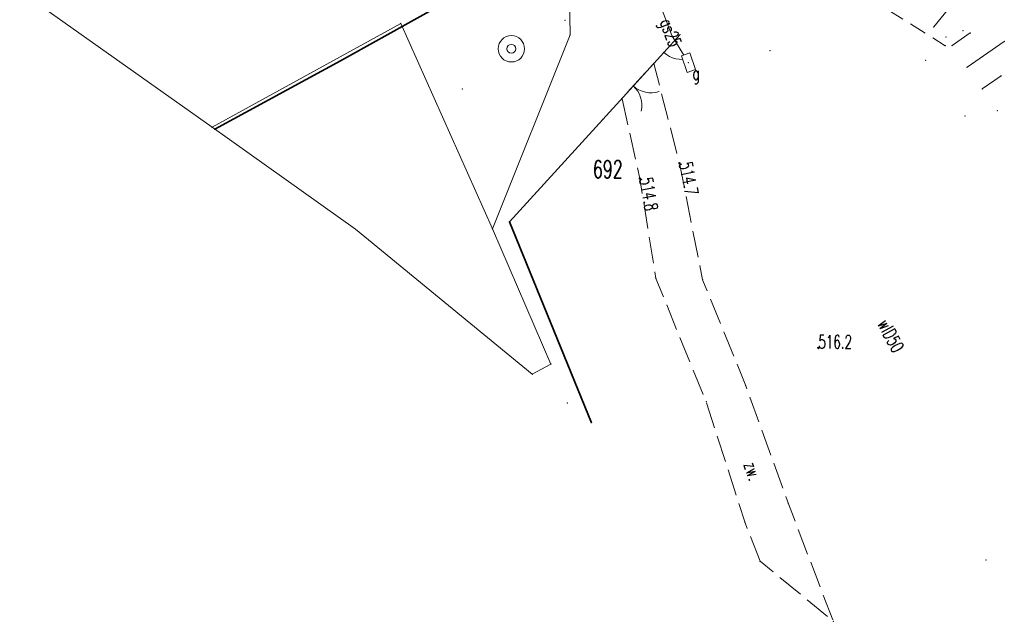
# Model space of a CAD drawing. Header units: metres. Extents: x 7422311 to 7422914, y 5495352 to 5495886.
# Tile 15 of 22: x 7422422 to 7422477, y 5495753 to 5495787. Entities that reach past the tile are written whole.
import ezdxf
from ezdxf.enums import TextEntityAlignment as Align

# ---------------------------------------------------------------- set-up
doc = ezdxf.new("R2010")
doc.units = ezdxf.units.M
doc.set_wipeout_variables(frame=1)
doc.linetypes.add('L_0_04', pattern=[1.5, 1, -0.5])
doc.linetypes.add('L_0_06', pattern=[2, 1.5, -0.5])
doc.layers.get('0').update_dxf_attribs({"linetype": 'CONTINUOUS', "lineweight": 18})
for name, color, linetype, lineweight in [('EGB_DzialkaEwidencyjna', 7, 'CONTINUOUS', 18), ('GES_PrzewodGazowy', 52, 'CONTINUOUS', 18), ('GES_PrzewodWodociagowy', 5, 'CONTINUOUS', 18), ('GES_UrzadzeniaSiecGazowa_P', 7, 'CONTINUOUS', 18), ('GES_UrzadzeniaSiecWodociagowa_', 7, 'CONTINUOUS', 18), ('KR_ObiektKarto', 7, 'CONTINUOUS', 18), ('OT_Komunikacja', 7, 'CONTINUOUS', 18), ('OT_Ogrodzenia', 7, 'CONTINUOUS', 18), ('OT_Rzedna', 7, 'CONTINUOUS', 18), ('OT_ZagospodarowanieTerenu', 7, 'CONTINUOUS', 18)]:
    doc.layers.add(name, color=color, linetype=linetype, lineweight=lineweight)
doc.styles.get("Standard").update_dxf_attribs({"font": 'simplex.shx'})
doc.linetypes.add('L_0_15_SHX', pattern='A,0,-0.375,-0.75,-0.75,-0.75,-0.75,-0.75,[1,mapa_aktualana_poszerzona1.shx,S=0.05,R=0,X=0,Y=0],-0.75,-0.75,-0.75,-0.75,-0.375', length=7.5)

# ---------------------------------------------------------------- blocks, each defined once
blk = doc.blocks.new('L_0_02_1')
at = {"color": 0}
blk.add_point((0, 0), dxfattribs=at)
blk = doc.blocks.new('L_0_02_2')
at = {"color": 0}
blk.add_point((0, 0), dxfattribs=at)
blk = doc.blocks.new('L_2_20_3')
at = {"color": 0, "linetype": 'Continuous', "lineweight": 13}
for centre, start, end in [((-3, 0), 299.9816, 0), ((3, 0), 180, 240.0184)]:
    blk.add_arc(centre, 3, start, end, dxfattribs=at)
blk = doc.blocks.new('L_2_56_1')
at = {"color": 0, "linetype": 'Continuous', "lineweight": 13}
blk.add_arc((3, 0), 3, 180, 240.0184, dxfattribs=at)
blk = doc.blocks.new('SUGS')
at = {"color": 0, "linetype": 'Continuous', "lineweight": 18}
blk.add_wipeout([(1, 0.5), (1, -0.5), (-1, -0.5), (-1, 0.5)], dxfattribs=at)
at = {"color": 0, "linetype": 'Continuous', "lineweight": 18, "flags": 128}
blk.add_lwpolyline([(1, 0.5), (1, -0.5), (-1, -0.5), (-1, 0.5)], close=True, dxfattribs=at)
blk = doc.blocks.new('SUWS')
at = {"color": 0, "linetype": 'Continuous', "lineweight": 18}
blk.add_wipeout([(0, -1.5), (0.75, -1.3), (1.3, -0.75), (1.5, 0), (1.3, 0.75), (0.75, 1.3), (0, 1.5), (-0.75, 1.3), (-1.3, 0.75), (-1.5, 0), (-1.3, -0.75), (-0.75, -1.3)], dxfattribs=at)
for radius in [1.5, 0.5]:
    blk.add_circle((0, 0), radius, dxfattribs=at)
blk = doc.blocks.new('OTRN')
at = {"linetype": 'Continuous', "lineweight": 13}
blk.add_hatch(color=0, dxfattribs=at).paths.add_polyline_path([(0, -0.09, 1), (0, 0.09, 1)])
at = {"color": 0, "linetype": 'Continuous', "lineweight": 13}
blk.add_circle((0, 0), 0.0906, dxfattribs=at)

msp = doc.modelspace()

# ---------------------------------------------------------------- linework, layer by layer
for p in [(7422443.194, 5495786.517), (7422443.194, 5495786.517), (7422443.194, 5495786.517), (7422443.194, 5495786.517), (7422452.514, 5495786.687), (7422452.514, 5495786.687), (7422473.472, 5495786.315), (7422452.814, 5495785.867), (7422452.814, 5495785.867), (7422452.814, 5495785.867), (7422452.814, 5495785.867), (7422458.594, 5495785.827), (7422458.594, 5495785.827), (7422459.064, 5495785.88), (7422459.064, 5495785.88), (7422459.064, 5495785.88), (7422459.064, 5495785.88), (7422474.174, 5495785.747), (7422474.174, 5495785.747), (7422475.13, 5495786.109), (7422475.13, 5495786.109), (7422475.552, 5495785.978), (7422474.129, 5495785.246), (7422474.129, 5495785.246), (7422474.515, 5495785.257), (7422477.484, 5495785.495), (7422458.133, 5495784.87), (7422458.133, 5495784.87), (7422458.133, 5495784.87), (7422458.133, 5495784.87), (7422458.133, 5495784.87), (7422458.133, 5495784.87), (7422464.177, 5495784.967), (7422464.177, 5495784.967), (7422439.774, 5495784.4), (7422439.774, 5495784.4), (7422457.566, 5495784.248), (7422457.566, 5495784.248), (7422457.566, 5495784.248), (7422457.566, 5495784.248), (7422473.024, 5495784.417), (7422473.024, 5495784.417), (7422475.372, 5495784.026), (7422477.304, 5495783.542), (7422446.684, 5495782.797), (7422476.228, 5495782.794), (7422455.764, 5495782.269), (7422455.764, 5495782.269), (7422455.764, 5495782.269), (7422455.764, 5495782.269), (7422475.254, 5495781.257), (7422475.254, 5495781.257), (7422477.085, 5495781.563), (7422454.665, 5495781.062), (7422454.665, 5495781.062), (7422454.665, 5495781.062), (7422454.665, 5495781.062), (7422454.665, 5495781.062), (7422454.665, 5495781.062), (7422432.466, 5495780.62), (7422432.626, 5495780.506), (7422459.027, 5495778.575), (7422459.027, 5495778.575), (7422456.777, 5495777.706), (7422456.777, 5495777.706), (7422449.363, 5495775.256), (7422449.363, 5495775.256), (7422440.613, 5495774.843), (7422448.394, 5495774.847), (7422448.394, 5495774.847), (7422448.394, 5495774.847), (7422448.394, 5495774.847), (7422448.394, 5495774.847), (7422448.394, 5495774.847), (7422457.686, 5495772.039), (7422457.686, 5495772.039), (7422460.341, 5495771.963), (7422460.341, 5495771.963), (7422466.92, 5495768.088), (7422466.92, 5495768.088), (7422451.724, 5495767.177), (7422451.724, 5495767.177), (7422451.724, 5495767.177), (7422451.724, 5495767.177), (7422450.662, 5495766.6), (7422462.795, 5495765.94), (7422462.795, 5495765.94), (7422460.545, 5495765.031), (7422460.545, 5495765.031), (7422452.658, 5495764.963), (7422454.023, 5495763.843), (7422465.219, 5495759.239), (7422465.219, 5495759.239), (7422462.752, 5495758.163), (7422462.752, 5495758.163), (7422476.437, 5495756.058), (7422476.437, 5495756.058), (7422463.608, 5495755.981), (7422467.766, 5495752.57)]:
    msp.add_point(p)
at = {"layer": 'EGB_DzialkaEwidencyjna', "linetype": 'CONTINUOUS', "lineweight": 18}
for p, q in [((7422432.466, 5495780.62), (7422421.539, 5495788.368)), ((7422452.774, 5495788.317), (7422452.814, 5495785.867)), ((7422432.466, 5495780.62), (7422443.194, 5495786.517)), ((7422443.194, 5495786.517), (7422432.466, 5495780.62)), ((7422443.194, 5495786.517), (7422448.394, 5495774.847)), ((7422448.394, 5495774.847), (7422443.194, 5495786.517)), ((7422452.814, 5495785.867), (7422448.394, 5495774.847)), ((7422440.613, 5495774.843), (7422432.466, 5495780.62)), ((7422450.662, 5495766.6), (7422440.613, 5495774.843)), ((7422448.394, 5495774.847), (7422451.724, 5495767.177)), ((7422451.724, 5495767.177), (7422450.662, 5495766.6))]:
    msp.add_line(p, q, dxfattribs=at)
at = {"layer": 'GES_PrzewodGazowy', "color": 52, "linetype": 'Continuous', "lineweight": 18, "flags": 128}
msp.add_lwpolyline([(7422457.834, 5495787.827), (7422458.594, 5495785.827), (7422459.534, 5495784.287)], dxfattribs=at)
at = {"layer": 'GES_UrzadzeniaSiecGazowa_P', "color": 52}
msp.add_point((7422459.534, 5495784.287), dxfattribs=at)
at = {"layer": 'GES_UrzadzeniaSiecWodociagowa_', "color": 5}
msp.add_point((7422449.474, 5495785.077), dxfattribs=at)
at = {"layer": 'KR_ObiektKarto', "linetype": 'Continuous', "lineweight": 18, "flags": 128}
for points in [[(7422473.472, 5495786.315), (7422474.897, 5495788.078)], [(7422474.515, 5495785.257), (7422475.552, 5495785.978)], [(7422475.372, 5495784.026), (7422477.484, 5495785.495)], [(7422476.228, 5495782.794), (7422477.304, 5495783.542)]]:
    msp.add_lwpolyline(points, dxfattribs=at)
at = {"layer": 'OT_Komunikacja', "color": 7, "linetype": 'L_0_06', "lineweight": 18, "flags": 128}
msp.add_lwpolyline([(7422463.608, 5495755.981), (7422462.752, 5495758.163), (7422460.545, 5495765.031), (7422457.686, 5495772.039), (7422456.777, 5495777.706), (7422455.764, 5495782.269), (7422457.566, 5495784.248), (7422459.027, 5495778.575), (7422460.341, 5495771.963), (7422462.795, 5495765.94), (7422465.219, 5495759.239), (7422467.766, 5495752.57)], close=True, dxfattribs=at)
at = {"layer": 'OT_Ogrodzenia', "linetype": 'CONTINUOUS', "lineweight": 35}
for p, q in [((7422451.204, 5495790.767), (7422439.774, 5495784.4)), ((7422439.774, 5495784.4), (7422432.626, 5495780.506)), ((7422454.665, 5495781.062), (7422449.363, 5495775.256)), ((7422449.363, 5495775.256), (7422454.023, 5495763.843))]:
    msp.add_line(p, q, dxfattribs=at)
at = {"layer": 'OT_Ogrodzenia', "linetype": 'L_0_15_SHX', "lineweight": 35}
for p, q in [((7422451.204, 5495790.767), (7422439.774, 5495784.4)), ((7422439.774, 5495784.4), (7422432.626, 5495780.506)), ((7422454.665, 5495781.062), (7422449.363, 5495775.256)), ((7422449.363, 5495775.256), (7422454.023, 5495763.843))]:
    msp.add_line(p, q, dxfattribs=at)
at = {"layer": 'OT_Ogrodzenia', "linetype": 'CONTINUOUS', "lineweight": 18}
msp.add_line((7422454.665, 5495781.062), (7422458.133, 5495784.87), dxfattribs=at)
at = {"layer": 'OT_Ogrodzenia', "color": 7, "linetype": 'Continuous', "lineweight": 18, "flags": 128}
msp.add_lwpolyline([(7422458.133, 5495784.87), (7422459.064, 5495785.88)], dxfattribs=at)
at = {"layer": 'OT_Rzedna'}
for p in [(7422459.027, 5495778.575), (7422456.777, 5495777.706), (7422466.92, 5495768.088)]:
    msp.add_point(p, dxfattribs=at)
at = {"layer": 'OT_ZagospodarowanieTerenu', "color": 7, "linetype": 'L_0_04', "lineweight": 18, "flags": 128}
msp.add_lwpolyline([(7422465.797, 5495790.489), (7422474.129, 5495785.246)], dxfattribs=at)

# ---------------------------------------------------------------- block references
at = {"layer": 'EGB_DzialkaEwidencyjna', "color": 7, "linetype": 'Continuous'}
for name, p, xscale, yscale, zscale, rotation in [('L_0_02_2', (7422443.194, 5495786.517), 0.4999999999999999, 0.4999999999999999, 0.4999999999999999, 208.8), ('L_0_02_1', (7422443.194, 5495786.517), 0.4999999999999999, 0.4999999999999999, 0.4999999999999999, 294.02), ('L_0_02_2', (7422443.194, 5495786.517), 0.4999999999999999, 0.4999999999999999, 0.4999999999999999, 294.02), ('L_0_02_1', (7422443.194, 5495786.517), 0.4999999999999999, 0.4999999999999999, 0.4999999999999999, 208.8), ('L_0_02_2', (7422452.814, 5495785.867), 0.4999999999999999, 0.4999999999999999, 0.4999999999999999, 248.14), ('L_0_02_1', (7422452.814, 5495785.867), 0.5, 0.5, 0.5, 90.94000000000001), ('L_0_02_2', (7422452.814, 5495785.867), 0.5, 0.5, 0.5, 90.94000000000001), ('L_0_02_1', (7422452.814, 5495785.867), 0.4999999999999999, 0.4999999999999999, 0.4999999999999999, 248.14), ('L_0_02_2', (7422432.466, 5495780.62), 0.5, 0.5, 0.5, 324.66), ('L_0_02_1', (7422432.466, 5495780.62), 0.5, 0.5, 0.5, 28.8), ('L_0_02_2', (7422432.466, 5495780.62), 0.5, 0.5, 0.5, 28.8), ('L_0_02_1', (7422432.466, 5495780.62), 0.5, 0.5, 0.5, 144.66), ('L_0_02_1', (7422440.613, 5495774.843), 0.5, 0.5, 0.5, 144.66), ('L_0_02_2', (7422440.613, 5495774.843), 0.5, 0.5, 0.5, 320.64), ('L_0_02_2', (7422448.394, 5495774.847), 0.4999999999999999, 0.4999999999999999, 0.4999999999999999, 114.02), ('L_0_02_1', (7422448.394, 5495774.847), 0.5, 0.5, 0.5, 293.47), ('L_0_02_2', (7422448.394, 5495774.847), 0.5, 0.5, 0.5, 293.47), ('L_0_02_1', (7422448.394, 5495774.847), 0.5, 0.5, 0.5, 68.14), ('L_0_02_2', (7422448.394, 5495774.847), 0.5, 0.5, 0.5, 68.14), ('L_0_02_1', (7422448.394, 5495774.847), 0.4999999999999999, 0.4999999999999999, 0.4999999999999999, 114.02), ('L_0_02_2', (7422451.724, 5495767.177), 0.5, 0.5, 0.5, 113.47), ('L_0_02_1', (7422451.724, 5495767.177), 0.5, 0.5, 0.5, 208.5099999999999), ('L_0_02_2', (7422451.724, 5495767.177), 0.4999999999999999, 0.4999999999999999, 0.4999999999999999, 292.86), ('L_0_02_1', (7422451.724, 5495767.177), 0.5, 0.5, 0.5, 113.47), ('L_0_02_2', (7422450.662, 5495766.6), 0.4999999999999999, 0.4999999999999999, 0.4999999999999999, 28.51000000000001), ('L_0_02_1', (7422450.662, 5495766.6), 0.5, 0.5, 0.5, 140.64), ('L_0_02_2', (7422452.658, 5495764.963), 0.5, 0.5, 0.5, 320.64), ('L_0_02_1', (7422452.658, 5495764.963), 0.5, 0.5, 0.5, 112.86)]:
    msp.add_blockref(name, p, dxfattribs=dict(at, xscale=xscale, yscale=yscale, zscale=zscale, rotation=rotation))
at = {"layer": 'OT_Ogrodzenia', "color": 7, "linetype": 'Continuous'}
for name, p, xscale, yscale, zscale, rotation in [('L_2_56_1', (7422458.133, 5495784.87), 0.4999999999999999, 0.4999999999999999, 0.4999999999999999, 47.33), ('L_2_20_3', (7422456.399, 5495782.966), 0.5, 0.5, 0.5, 47.68)]:
    msp.add_blockref(name, p, dxfattribs=dict(at, xscale=xscale, yscale=yscale, zscale=zscale, rotation=rotation))
at = {"layer": 'OT_Rzedna', "linetype": 'Continuous', "xscale": 0.5, "yscale": 0.5, "zscale": 0.5}
for p in [(7422459.027, 5495778.575), (7422456.777, 5495777.706), (7422466.92, 5495768.088)]:
    msp.add_blockref('OTRN', p, dxfattribs=at)

# ---------------------------------------------------------------- texts
at = {"layer": 'EGB_DzialkaEwidencyjna', "color": 7, "lineweight": 20, "width": 0.66}
msp.add_text('692', height=1, rotation=-360, dxfattribs=at).set_placement((7422454.954, 5495778.237), align=Align.MIDDLE_CENTER)
at = {"layer": 'GES_PrzewodGazowy', "color": 52, "lineweight": 15, "width": 0.66}
msp.add_text('gs25', height=0.75, rotation=290.8, dxfattribs=at).set_placement((7422458.534, 5495785.987), align=Align.MIDDLE_CENTER)
at = {"layer": 'GES_PrzewodWodociagowy', "color": 5, "lineweight": 15, "width": 0.66}
msp.add_text('wlD50', height=0.75, rotation=298.1, dxfattribs=at).set_placement((7422471.04, 5495768.783), align=Align.MIDDLE_CENTER)
at = {"layer": 'OT_Komunikacja', "color": 7, "lineweight": 15, "width": 0.66}
msp.add_text('zw.', height=0.75, rotation=289.1, dxfattribs=at).set_placement((7422463.185, 5495761.101), align=Align.MIDDLE_CENTER)
at = {"layer": 'OT_Rzedna', "color": 7, "lineweight": 15, "width": 0.66}
for s, rotation, p in [('514.7', 281.2, (7422458.782, 5495778.527)), ('514.8', 280.1, (7422456.531, 5495777.662)), ('516.2', 360, (7422466.92, 5495767.838))]:
    msp.add_text(s, height=0.75, rotation=rotation, dxfattribs=at).set_placement(p, align=Align.BOTTOM_LEFT)

# ---------------------------------------------------------------- next in the draw order: block references
at = {"layer": 'GES_UrzadzeniaSiecGazowa_P', "color": 52, "linetype": 'Continuous', "xscale": 0.5, "yscale": 0.5, "zscale": 0.5, "rotation": 289}
msp.add_blockref('SUGS', (7422459.534, 5495784.287), dxfattribs=at)
at = {"layer": 'GES_UrzadzeniaSiecWodociagowa_', "color": 5, "linetype": 'Continuous', "xscale": 0.5, "yscale": 0.5, "zscale": 0.5}
msp.add_blockref('SUWS', (7422449.474, 5495785.077), dxfattribs=at)

# ---------------------------------------------------------------- next in the draw order: linework, layer by layer
msp.add_point((7422459.534, 5495784.287))
msp.add_point((7422459.534, 5495784.287))

# ---------------------------------------------------------------- next in the draw order: texts
at = {"layer": 'GES_UrzadzeniaSiecGazowa_P', "color": 52, "lineweight": 15, "width": 0.66}
msp.add_text('g', height=0.75, dxfattribs=at).set_placement((7422459.764, 5495784.067), align=Align.TOP_LEFT)

doc.saveas('drawing.dxf')
